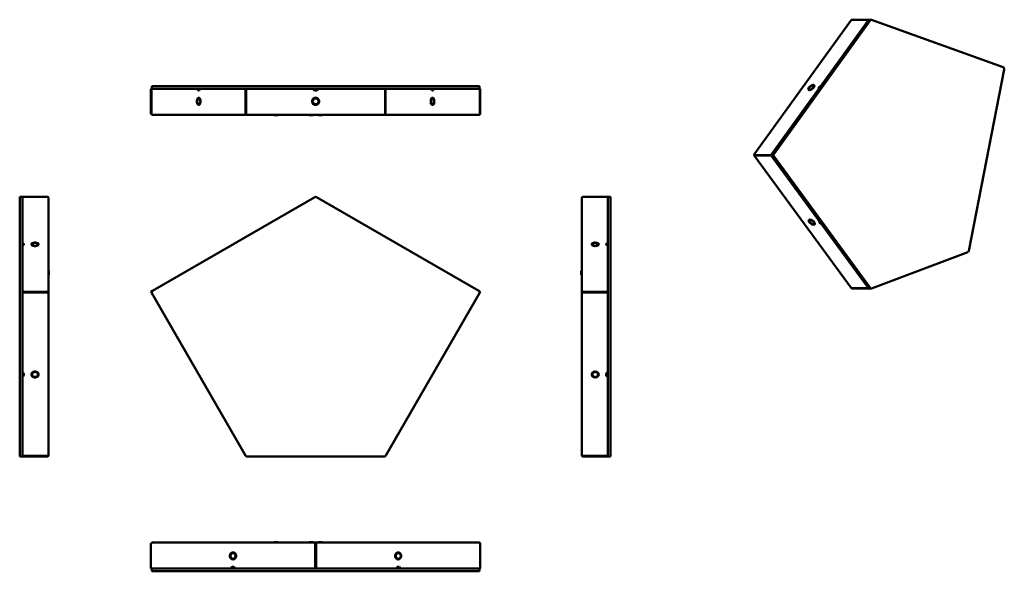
# Model space of a CAD drawing. Header units: millimetres. Extents: x 168 to 1537, y 307 to 1074.
import ezdxf

# ---------------------------------------------------------------- set-up
doc = ezdxf.new("R2010")
doc.units = ezdxf.units.MM
doc.header["$LTSCALE"] = 4
doc.layers.add('Visibile (ISO)', color=7, linetype='Continuous', lineweight=50)

msp = doc.modelspace()

# ---------------------------------------------------------------- linework, layer by layer
at = {"layer": 'Visibile (ISO)'}
for p, q in [((1188.8, 886.2), (1324.1, 1073.5)), ((1213.9, 887.6), (1347.9, 1072.9)), ((1216.7, 887.5), (1350.6, 1072.9)), ((1348.2, 1073.4), (1282, 981.7)), ((1324.5, 1073.6), (1348.2, 1073.4)), ((1349.1, 1073.8), (1325.4, 1074)), ((1348.3, 1073.4), (1348.2, 1073.4)), ((1349.4, 1073.7), (1349.1, 1073.8)), ((1349.1, 1073.7), (1349.1, 1073.8)), ((1351.9, 1073.7), (1349.2, 1073.7)), ((1352.4, 1073.6), (1535.5, 1007.8)), ((1536.8, 1004.7), (1487.8, 752.7)), ((350.1, 977.8), (350.1, 943.2)), ((350.7, 977.8), (350.1, 977.8)), ((350.8, 977.8), (350.7, 977.8)), ((350.7, 943.2), (350.7, 977.8)), ((350.8, 977.8), (415.1, 977.8)), ((350.8, 943.2), (350.8, 977.8)), ((351.1, 981.8), (351.4, 981.8)), ((351.1, 981.8), (351.1, 977.8)), ((481.6, 981.8), (351.4, 981.8)), ((481.6, 977.8), (351.4, 977.8)), ((415.8, 975.8), (415.1, 977.8)), ((417.3, 975.8), (415.8, 975.8)), ((416.1, 977.8), (416.9, 975.8)), ((416.5, 976.8), (417.7, 976.8)), ((418.1, 977.8), (417.3, 975.8)), ((418.1, 977.8), (481.8, 977.8)), ((481.6, 981.8), (483.8, 981.8)), ((481.8, 977.8), (481.8, 943.2)), ((481.8, 977.8), (481.8, 977.8)), ((482.4, 977.8), (481.8, 977.8)), ((482.4, 977.8), (576.1, 977.8)), ((482.4, 943.2), (482.4, 977.8)), ((674.5, 981.8), (483.8, 981.8)), ((674.5, 977.8), (483.8, 977.8)), ((577.6, 975.8), (576.1, 977.8)), ((576.9, 976.8), (581.4, 976.8)), ((580.6, 975.8), (577.6, 975.8)), ((582.1, 977.8), (580.6, 975.8)), ((675.9, 977.8), (582.1, 977.8)), ((674.5, 981.8), (676.7, 981.8)), ((675.9, 943.2), (675.9, 977.8)), ((676.5, 977.8), (675.9, 977.8)), ((676.5, 977.8), (740.2, 977.8)), ((676.5, 977.8), (676.5, 977.8)), ((676.5, 943.2), (676.5, 977.8)), ((806.9, 981.8), (676.7, 981.8)), ((806.9, 977.8), (676.7, 977.8)), ((741, 975.8), (740.2, 977.8)), ((740.6, 976.8), (741.8, 976.8)), ((742.5, 975.8), (741, 975.8)), ((741.4, 975.8), (742.2, 977.8)), ((743.2, 977.8), (742.5, 975.8)), ((743.2, 977.8), (807.5, 977.8)), ((806.9, 981.8), (807.2, 981.8)), ((807.2, 981.8), (807.2, 977.8)), ((807.5, 977.8), (807.5, 977.8)), ((807.5, 977.8), (807.5, 943.2)), ((807.5, 943.2), (807.5, 977.8)), ((807.5, 977.8), (808.1, 977.8)), ((808.1, 943.2), (808.1, 977.8)), ((1278.9, 977.5), (1212.6, 885.8)), ((1266.2, 976.7), (1265.9, 976.4)), ((1266.3, 976.4), (1266.6, 976.7)), ((1270.8, 983.1), (1270.5, 982.7)), ((1270.9, 982.7), (1271.2, 983.1)), ((1278.3, 978.5), (1279.8, 980.7)), ((1278.9, 977.5), (1278.3, 978.5)), ((1278.3, 978.5), (1278.9, 977.7)), ((1280.4, 979.8), (1278.9, 977.7)), ((1278.9, 977.7), (1279, 977.6)), ((1279.8, 980.7), (1282, 981.7)), ((1279.8, 980.7), (1280.4, 979.8)), ((1280.7, 980), (1280.4, 979.8)), ((414.5, 960.8), (414.2, 960.8)), ((414.2, 960.2), (414.5, 960.2)), ((418.9, 960.8), (418.7, 960.8)), ((418.7, 960.2), (418.9, 960.2)), ((574.9, 960.8), (574.4, 960.8)), ((574.4, 960.2), (574.9, 960.2)), ((583.9, 960.8), (583.4, 960.8)), ((583.4, 960.2), (583.9, 960.2)), ((739.6, 960.8), (739.4, 960.8)), ((739.4, 960.2), (739.6, 960.2)), ((744.1, 960.8), (743.8, 960.8)), ((743.8, 960.2), (744.1, 960.2)), ((350.7, 943.2), (350.1, 943.2)), ((352.1, 941.8), (352.1, 941.8)), ((352.4, 941.8), (352.1, 941.8)), ((482.9, 941.8), (352.4, 941.8)), ((481.8, 943.2), (482.4, 943.2)), ((482.9, 942), (482.9, 941.8)), ((483.2, 941.8), (482.9, 941.8)), ((675.1, 941.8), (483.2, 941.8)), ((521.8, 941.8), (521.4, 941.4)), ((526.9, 941.4), (521.4, 941.4)), ((521.4, 941.1), (521.4, 941.4)), ((526.9, 941.1), (521.4, 941.1)), ((526.5, 941.8), (526.9, 941.4)), ((526.9, 941.1), (526.9, 941.4)), ((555.5, 941.8), (554.5, 941.8)), ((554.5, 941.8), (554.5, 941.8)), ((603.5, 941.8), (555.5, 941.8)), ((570.5, 941.8), (570.1, 941.4)), ((575.6, 941.4), (570.1, 941.4)), ((570.1, 941.2), (570.1, 941.4)), ((575.6, 941.2), (570.1, 941.2)), ((575.3, 941.8), (575.6, 941.4)), ((575.6, 941.2), (575.6, 941.4)), ((583, 941.8), (582.6, 941.4)), ((588.1, 941.4), (582.6, 941.4)), ((582.6, 941.2), (582.6, 941.4)), ((588.1, 941.2), (582.6, 941.2)), ((587.8, 941.8), (588.1, 941.4)), ((588.1, 941.2), (588.1, 941.4)), ((604.5, 941.8), (603.5, 941.8)), ((604.5, 941.8), (604.5, 941.8)), ((675.4, 941.8), (675.1, 941.8)), ((675.4, 941.8), (675.4, 942)), ((805.9, 941.8), (675.4, 941.8)), ((675.9, 943.2), (676.5, 943.2)), ((806.2, 941.8), (805.9, 941.8)), ((806.2, 941.8), (806.2, 941.8)), ((807.5, 943.2), (808.1, 943.2)), ((1212.6, 885.8), (1188.9, 886)), ((1189.5, 885.1), (1188.9, 886)), ((1324, 701.3), (1189.3, 885.1)), ((1189.5, 885.1), (1213.2, 884.9)), ((1189.6, 885.1), (1213.3, 884.9)), ((1189.6, 885.1), (1189.6, 885.1)), ((1213.2, 884.9), (1212.6, 885.8)), ((1213.4, 885.2), (1213.2, 884.9)), ((1213.5, 885.1), (1213.3, 884.9)), ((1213.3, 884.9), (1279.5, 794.5)), ((1348, 701), (1213.9, 884)), ((1350.8, 701), (1216.7, 884)), ((167.5, 827.4), (167.5, 827.7)), ((167.5, 827.7), (171.5, 827.7)), ((167.5, 827.4), (167.5, 697.1)), ((171.5, 763.3), (171.5, 827.7)), ((171.5, 827.7), (206.1, 827.7)), ((171.5, 827.4), (171.5, 697.1)), ((207.5, 826.4), (207.5, 695.4)), ((352.3, 697.1), (577.9, 827.4)), ((578.5, 827.7), (577.9, 827.4)), ((578.5, 827.6), (578.5, 827.7)), ((579.7, 827.6), (579.8, 827.7)), ((580.4, 827.4), (579.8, 827.7)), ((580.4, 827.4), (806, 697.1)), ((949.4, 695.4), (949.4, 826.4)), ((950.8, 827.7), (985.4, 827.7)), ((985.4, 827.7), (985.4, 763.3)), ((989.4, 827.7), (985.4, 827.7)), ((985.4, 697.1), (985.4, 827.4)), ((989.4, 827.7), (989.4, 827.4)), ((989.4, 697.1), (989.4, 827.4)), ((1266.6, 795.9), (1266.8, 795.5)), ((1267.2, 795.5), (1267, 795.9)), ((1278.9, 793.5), (1279.5, 794.5)), ((1278.9, 793.5), (1279.5, 794.4)), ((1279.6, 794.5), (1279.5, 794.4)), ((1279.5, 794.4), (1281.1, 792.3)), ((1271.1, 789.6), (1271.4, 789.2)), ((1271.8, 789.2), (1271.6, 789.6)), ((1280.4, 791.4), (1278.9, 793.5)), ((1280.4, 791.4), (1281.1, 792.3)), ((1282.6, 790.3), (1280.4, 791.4)), ((1281.1, 792.3), (1281.2, 792.2)), ((1282.6, 790.3), (1348.2, 700.8)), ((171.5, 763.3), (173.5, 762.6)), ((173.5, 761.5), (171.5, 762.3)), ((173.5, 761.1), (171.5, 760.3)), ((171.5, 695.9), (171.5, 760.3)), ((172.5, 760.7), (172.5, 761.9)), ((173.5, 762.6), (173.5, 761.1)), ((188.5, 764.2), (188.5, 763.9)), ((188.5, 759.7), (188.5, 759.4)), ((189.1, 763.9), (189.1, 764.2)), ((189.1, 759.4), (189.1, 759.7)), ((967.8, 764.2), (967.8, 763.9)), ((967.8, 759.7), (967.8, 759.4)), ((968.4, 763.9), (968.4, 764.2)), ((968.4, 759.4), (968.4, 759.7)), ((983.4, 762.6), (985.4, 763.3)), ((983.4, 761.1), (983.4, 762.6)), ((985.4, 762.3), (983.4, 761.5)), ((985.4, 760.3), (983.4, 761.1)), ((984.4, 761.9), (984.4, 760.7)), ((985.4, 760.3), (985.4, 695.9)), ((1486.5, 750.9), (1352.5, 700.4)), ((207.5, 724.4), (207.9, 724.8)), ((207.5, 719.7), (207.9, 719.3)), ((207.9, 724.8), (207.9, 719.3)), ((208.1, 724.8), (207.9, 724.8)), ((208.1, 719.3), (207.9, 719.3)), ((208.1, 724.8), (208.1, 719.3)), ((948.7, 719.3), (948.7, 724.8)), ((948.7, 724.8), (948.9, 724.8)), ((948.7, 719.3), (948.9, 719.3)), ((948.9, 719.3), (948.9, 724.8)), ((949.4, 724.4), (948.9, 724.8)), ((949.4, 719.7), (948.9, 719.3)), ((1348.2, 700.8), (1324.5, 701)), ((1324.9, 701), (1325.1, 700.2)), ((1325.1, 700.2), (1348.8, 700)), ((1348.2, 700.8), (1348.2, 700.8)), ((1348.8, 700), (1348.7, 700.5)), ((1348.8, 700), (1349.5, 700.3)), ((1352, 700.3), (1349.3, 700.3)), ((167.5, 693.7), (167.5, 697.1)), ((167.5, 693.7), (167.5, 468.1)), ((206.1, 695.9), (171.5, 695.9)), ((171.5, 694.8), (171.5, 695.9)), ((171.5, 583.4), (171.5, 694.8)), ((171.5, 694.8), (206.1, 694.8)), ((206.1, 694.8), (171.5, 694.8)), ((171.5, 694.8), (171.5, 694.8)), ((171.5, 693.7), (171.5, 468.1)), ((206.1, 694.8), (206.1, 695.9)), ((206.1, 694.8), (206.1, 694.8)), ((206.3, 695.1), (206.3, 695.2)), ((206.7, 695.4), (207.5, 695.4)), ((207.1, 694.8), (207.5, 694.8)), ((207.5, 695.4), (207.5, 694.8)), ((207.5, 694.8), (207.5, 468.9)), ((352.3, 697.1), (350.1, 695.9)), ((350.7, 694.8), (350.1, 695.9)), ((351.1, 695), (350.7, 694.8)), ((351.1, 694.9), (350.8, 694.8)), ((350.8, 694.8), (351.4, 693.7)), ((481.6, 468.1), (351.4, 693.7)), ((806.9, 693.7), (676.7, 468.1)), ((808.1, 695.9), (806, 697.1)), ((806.9, 693.7), (807.5, 694.8)), ((807.5, 694.8), (807.2, 695)), ((807.2, 694.9), (807.5, 694.8)), ((807.5, 694.8), (808.1, 695.9)), ((950.2, 695.4), (949.4, 695.4)), ((949.4, 694.8), (949.4, 695.4)), ((949.4, 694.8), (949.8, 694.8)), ((949.4, 468.9), (949.4, 694.8)), ((950.6, 695.2), (950.6, 695.1)), ((985.4, 695.9), (950.8, 695.9)), ((950.8, 694.8), (950.8, 695.9)), ((950.8, 694.8), (985.4, 694.8)), ((950.8, 694.8), (950.8, 694.8)), ((950.8, 694.8), (985.4, 694.8)), ((985.4, 694.8), (985.4, 695.9)), ((985.4, 694.8), (985.4, 583.4)), ((985.4, 694.8), (985.4, 694.8)), ((985.4, 468.1), (985.4, 693.7)), ((989.4, 697.1), (989.4, 693.7)), ((989.4, 468.1), (989.4, 693.7)), ((207.5, 622.9), (207.5, 622.9)), ((207.5, 622.9), (207.5, 621.9)), ((207.5, 621.9), (207.5, 598.9)), ((949.3, 621.9), (949.3, 622.9)), ((949.4, 622.9), (949.3, 622.9)), ((949.3, 598.9), (949.3, 621.9)), ((207.5, 598.9), (207.5, 597.9)), ((207.5, 597.9), (207.5, 597.9)), ((949.3, 597.9), (949.3, 598.9)), ((949.3, 597.9), (949.4, 597.9)), ((171.5, 583.4), (173.5, 582.1)), ((171.5, 578.8), (173.5, 580.1)), ((173.5, 579.5), (171.5, 578.2)), ((171.5, 467.9), (171.5, 578.2)), ((172.5, 579.5), (172.5, 582.8)), ((173.5, 582.1), (173.5, 579.5)), ((188.5, 584.9), (188.5, 584.5)), ((188.5, 577.2), (188.5, 576.7)), ((189.1, 584.5), (189.1, 584.9)), ((189.1, 576.7), (189.1, 577.2)), ((967.8, 584.9), (967.8, 584.5)), ((967.8, 577.2), (967.8, 576.7)), ((968.4, 584.5), (968.4, 584.9)), ((968.4, 576.7), (968.4, 577.2)), ((983.4, 582.1), (985.4, 583.4)), ((983.4, 579.5), (983.4, 582.1)), ((983.4, 580.1), (985.4, 578.8)), ((985.4, 578.2), (983.4, 579.5)), ((984.4, 582.8), (984.4, 579.5)), ((985.4, 578.2), (985.4, 467.9)), ((167.5, 466.9), (167.5, 468.1)), ((167.5, 466.9), (171.5, 466.9)), ((206.1, 467.9), (171.5, 467.9)), ((171.5, 467.9), (171.5, 467.3)), ((171.5, 466.9), (171.5, 467.3)), ((206.1, 466.9), (171.5, 466.9)), ((206.1, 466.9), (206.1, 467.9)), ((207.3, 468.3), (207.5, 468.3)), ((207.5, 468.9), (207.5, 468.3)), ((481.6, 468.1), (481.8, 467.9)), ((481.8, 467.9), (481.8, 467.9)), ((482.4, 466.9), (482.4, 467.3)), ((482.4, 466.9), (483.8, 466.9)), ((674.5, 466.9), (483.8, 466.9)), ((675.9, 466.9), (674.5, 466.9)), ((675.9, 466.9), (675.9, 467.3)), ((676.5, 467.9), (676.7, 468.1)), ((676.5, 467.9), (676.5, 467.9)), ((949.4, 468.3), (949.4, 468.9)), ((949.6, 468.3), (949.4, 468.3)), ((985.4, 467.9), (950.8, 467.9)), ((950.8, 467.9), (950.8, 466.9)), ((950.8, 466.9), (985.4, 466.9)), ((985.4, 467.3), (985.4, 467.9)), ((985.4, 466.9), (985.4, 467.3)), ((985.4, 466.9), (989.4, 466.9)), ((989.4, 468.1), (989.4, 466.9)), ((350.1, 311.2), (350.1, 345.8)), ((352.1, 347.2), (579.1, 347.2)), ((521.4, 347.9), (526.9, 347.9)), ((521.4, 347.9), (521.4, 347.6)), ((521.4, 347.6), (526.9, 347.6)), ((521.8, 347.2), (521.4, 347.6)), ((526.5, 347.2), (526.9, 347.6)), ((526.9, 347.9), (526.9, 347.6)), ((554.5, 347.2), (554.5, 347.2)), ((554.5, 347.2), (555.5, 347.2)), ((555.5, 347.2), (570.5, 347.2)), ((570.1, 347.8), (575.6, 347.8)), ((570.1, 347.8), (570.1, 347.6)), ((570.1, 347.6), (575.6, 347.6)), ((570.5, 347.2), (570.1, 347.6)), ((575.3, 347.2), (575.6, 347.6)), ((575.3, 347.2), (583, 347.2)), ((575.6, 347.8), (575.6, 347.6)), ((578.5, 345.8), (578.5, 311.2)), ((579.1, 346.5), (579.1, 347.2)), ((579.1, 347.2), (579.2, 347.2)), ((579.1, 346), (579.1, 346.5)), ((579.2, 346), (579.1, 346)), ((579.1, 346), (579.1, 345.8)), ((579.1, 345.8), (579.1, 311.2)), ((579.2, 347.2), (579.2, 346.5)), ((579.2, 347.2), (806.2, 347.2)), ((579.2, 346.5), (579.2, 346)), ((579.2, 346), (579.2, 345.8)), ((579.2, 345.8), (579.2, 311.2)), ((579.8, 311.2), (579.8, 345.8)), ((582.6, 347.8), (588.1, 347.8)), ((582.6, 347.8), (582.6, 347.6)), ((582.6, 347.6), (588.1, 347.6)), ((583, 347.2), (582.6, 347.6)), ((587.8, 347.2), (588.1, 347.6)), ((587.8, 347.2), (603.5, 347.2)), ((588.1, 347.8), (588.1, 347.6)), ((603.5, 347.2), (604.5, 347.2)), ((604.5, 347.2), (604.5, 347.2)), ((808.1, 345.8), (808.1, 311.2)), ((460.7, 328.8), (460.2, 328.8)), ((468.4, 328.8), (468, 328.8)), ((690.3, 328.8), (689.9, 328.8)), ((698.1, 328.8), (697.6, 328.8)), ((460.2, 328.2), (460.7, 328.2)), ((468, 328.2), (468.4, 328.2)), ((579.1, 323.2), (579.2, 323.2)), ((579.2, 321.2), (579.1, 321.2)), ((579.2, 317.2), (579.1, 317.2)), ((689.9, 328.2), (690.3, 328.2)), ((697.6, 328.2), (698.1, 328.2)), ((461.7, 311.2), (350.1, 311.2)), ((351.1, 307.2), (351.1, 311.2)), ((352.3, 307.2), (351.1, 307.2)), ((352.3, 311.2), (577.9, 311.2)), ((352.3, 307.2), (577.9, 307.2)), ((461.7, 311.2), (463, 313.2)), ((463.6, 313.2), (462.3, 311.2)), ((463, 313.2), (465.6, 313.2)), ((466.3, 312.2), (463, 312.2)), ((465.6, 313.2), (466.9, 311.2)), ((578.5, 311.2), (466.9, 311.2)), ((580.4, 307.2), (577.9, 307.2)), ((578.5, 311.2), (578.5, 311.2)), ((578.5, 311.2), (579.7, 311.2)), ((579.7, 311.2), (579.8, 311.2)), ((691.4, 311.2), (579.8, 311.2)), ((580.4, 311.2), (806, 311.2)), ((580.4, 307.2), (806, 307.2)), ((691.4, 311.2), (692.7, 313.2)), ((695.3, 312.2), (692, 312.2)), ((692.7, 313.2), (695.3, 313.2)), ((696, 311.2), (694.7, 313.2)), ((695.3, 313.2), (696.6, 311.2)), ((808.1, 311.2), (696.6, 311.2)), ((807.2, 307.2), (806, 307.2)), ((807.2, 307.2), (807.2, 311.2))]:
    msp.add_line(p, q, dxfattribs=at)
for centre, radius, start, end in [((579.1, 960.5), 5, 6.6492, 173.3508), ((574.4, 961), 0.25, 173.3508, 270), ((574.4, 959.9), 0.25, 90, 186.6492), ((579.1, 960.5), 5, 186.6492, 353.3508), ((574.9, 961), 0.25, 270, 352.5644), ((574.9, 959.9), 0.25, 7.4356, 90), ((579.1, 960.5), 4, 7.4356, 172.5644), ((579.1, 960.5), 4, 187.4356, 352.5644), ((583.4, 961), 0.25, 187.4356, 270), ((583.4, 959.9), 0.25, 90, 172.5644), ((583.9, 961), 0.25, 270, 6.6492), ((583.9, 959.9), 0.25, 353.3508, 90), ((579.1, 825.2), 2.5, 60, 120), ((353.6, 695), 2.5, 120, 210), ((804.7, 695), 2.5, 330, 60), ((483.8, 469.4), 2.5, 210, 270), ((674.5, 469.4), 2.5, 270, 330), ((579.1, 328.5), 5, 89.4277, 90.5736), ((579.1, 328.5), 4, 89.2846, 90.717), ((579.1, 328.5), 4, 269.283, 270.7154), ((579.1, 328.5), 5, 269.4264, 270.5723)]:
    msp.add_arc(centre, radius, start, end, dxfattribs=at)
for centre, major_axis, ratio, start_param, end_param in [((1349.1, 1071.2), (0.02, 2.5), 0.727657, 0, 0.798507), ((1351.9, 1071.2), (0.02, 2.5), 0.727657, 6.034495, 7.081692), ((1535, 1005.4), (0.02, 2.5), 0.727657, 4.463698, 6.034495), ((1268.6, 979.7), (-4.03, -2.96), 0.49135, 3.839464, 6.748957), ((1268.6, 979.7), (-3.23, -2.36), 0.49135, 3.85319, 6.735231), ((1265.8, 976.4), (-0.202, -0.148), 0.49135, 0.465772, 2.152618), ((1266, 976.7), (0.202, 0.148), 0.49135, 5.29421, 6.735231), ((1266.5, 976.4), (-0.202, -0.148), 0.49135, 5.29421, 6.981056), ((1268.6, 979.7), (4.03, 2.96), 0.49135, 3.839464, 6.748957), ((1266.8, 976.7), (0.202, 0.148), 0.49135, 0.711597, 2.152618), ((1268.6, 979.7), (3.23, 2.36), 0.49135, 3.85319, 6.735231), ((1270.4, 982.7), (-0.202, -0.148), 0.49135, 0.711597, 2.152618), ((1270.6, 983.1), (0.202, 0.148), 0.49135, 5.29421, 6.981056), ((1271.1, 982.7), (-0.202, -0.148), 0.49135, 5.29421, 6.735231), ((1271.4, 983.1), (0.202, 0.148), 0.49135, 0.465772, 2.152618), ((416.6, 960.5), (0, 5), 0.5, 4.828439, 7.737932), ((414.2, 961), (0, -0.25), 0.5, 4.596339, 6.283185), ((414.2, 959.9), (0, 0.25), 0.5, 0, 1.686846), ((416.6, 960.5), (0, -5), 0.5, 4.828439, 7.737932), ((414.5, 961), (0, -0.25), 0.5, 0, 1.441021), ((414.5, 959.9), (0, 0.25), 0.5, 4.842165, 6.283185), ((416.6, 960.5), (0, 4), 0.5, 4.842165, 7.724206), ((416.6, 960.5), (0, -4), 0.5, 4.842165, 7.724206), ((418.7, 961), (0, -0.25), 0.5, 4.842165, 6.283185), ((418.7, 959.9), (0, 0.25), 0.5, 0, 1.441021), ((418.9, 961), (0, -0.25), 0.5, 0, 1.686846), ((418.9, 959.9), (0, 0.25), 0.5, 4.596339, 6.283185), ((741.7, 960.5), (0, 5), 0.5, 4.828439, 7.737932), ((739.4, 961), (0, -0.25), 0.5, 4.596339, 6.283185), ((739.4, 959.9), (0, 0.25), 0.5, 0, 1.686846), ((741.7, 960.5), (0, -5), 0.5, 4.828439, 7.737932), ((739.6, 961), (0, -0.25), 0.5, 0, 1.441021), ((739.6, 959.9), (0, 0.25), 0.5, 4.842165, 6.283185), ((741.7, 960.5), (0, 4), 0.5, 4.842165, 7.724206), ((741.7, 960.5), (0, -4), 0.5, 4.842165, 7.724206), ((743.8, 961), (0, -0.25), 0.5, 4.842165, 6.283185), ((743.8, 959.9), (0, 0.25), 0.5, 0, 1.441021), ((744.1, 961), (0, -0.25), 0.5, 0, 1.686846), ((744.1, 959.9), (0, 0.25), 0.5, 4.596339, 6.283185), ((1215.2, 885.8), (-0.02, -2.5), 0.727657, 3.9401, 5.510896), ((1217.9, 885.8), (0.02, 2.5), 0.727657, 0.798507, 2.369303), ((1269.2, 792.5), (-4.05, 2.93), 0.478634, 5.805314, 8.714807), ((1269.2, 792.5), (-3.24, 2.34), 0.478634, 5.819039, 8.701081), ((1266.4, 795.9), (0.203, -0.146), 0.478634, 0.976875, 2.663721), ((1266.6, 795.5), (0.203, -0.146), 0.478634, 5.819039, 7.26006), ((1267.1, 795.9), (-0.203, 0.146), 0.478634, 5.573214, 7.26006), ((1269.2, 792.5), (4.05, -2.93), 0.478634, 5.805314, 8.714807), ((1267.4, 795.5), (-0.203, 0.146), 0.478634, 0.976875, 2.417895), ((1269.2, 792.5), (3.24, -2.34), 0.478634, 5.819039, 8.701081), ((1271, 789.6), (0.203, -0.146), 0.478634, 0.976875, 2.417895), ((1271.2, 789.2), (0.203, -0.146), 0.478634, 5.573214, 7.26006), ((1271.7, 789.6), (-0.203, 0.146), 0.478634, 5.819039, 7.26006), ((1272, 789.2), (-0.203, 0.146), 0.478634, 0.976875, 2.663721), ((188.8, 761.8), (-5, 0), 0.5, 4.828439, 7.737932), ((188.8, 761.8), (-4, 0), 0.5, 4.842165, 7.724206), ((188.3, 764.2), (0.25, 0), 0.5, 0, 1.686846), ((188.3, 759.4), (0.25, 0), 0.5, 4.596339, 6.283185), ((188.3, 763.9), (0.25, 0), 0.5, 4.842165, 6.283185), ((188.3, 759.7), (0.25, 0), 0.5, 0, 1.441021), ((189.4, 764.2), (-0.25, 0), 0.5, 4.596339, 6.283185), ((189.4, 763.9), (-0.25, 0), 0.5, 0, 1.441021), ((189.4, 759.7), (-0.25, 0), 0.5, 4.842165, 6.283185), ((189.4, 759.4), (-0.25, 0), 0.5, 0, 1.686846), ((188.8, 761.8), (4, 0), 0.5, 4.842165, 7.724206), ((188.8, 761.8), (5, 0), 0.5, 4.828439, 7.737932), ((968.1, 761.8), (-5, 0), 0.5, 4.828439, 7.737932), ((968.1, 761.8), (-4, 0), 0.5, 4.842165, 7.724206), ((967.5, 764.2), (0.25, 0), 0.5, 0, 1.686846), ((967.5, 759.4), (0.25, 0), 0.5, 4.596339, 6.283185), ((967.5, 763.9), (0.25, 0), 0.5, 4.842165, 6.283185), ((967.5, 759.7), (0.25, 0), 0.5, 0, 1.441021), ((968.6, 764.2), (-0.25, 0), 0.5, 4.596339, 6.283185), ((968.6, 763.9), (-0.25, 0), 0.5, 0, 1.441021), ((968.6, 759.7), (-0.25, 0), 0.5, 4.842165, 6.283185), ((968.6, 759.4), (-0.25, 0), 0.5, 0, 1.686846), ((968.1, 761.8), (4, 0), 0.5, 4.842165, 7.724206), ((968.1, 761.8), (5, 0), 0.5, 4.828439, 7.737932), ((1486.1, 753.3), (-0.02, -2.5), 0.727657, 0.274908, 1.322106), ((1349.3, 702.8), (-0.02, -2.5), 0.727657, 5.510896, 6.283185), ((1352.1, 702.8), (-0.02, -2.5), 0.727657, 5.510896, 6.558094), ((188.8, 580.8), (-5, 0), 0.866025, 4.828439, 7.737932), ((188.8, 580.8), (-4, 0), 0.866025, 4.842165, 7.724206), ((188.3, 584.9), (0.25, 0), 0.866025, 0, 1.686846), ((188.3, 576.7), (0.25, 0), 0.866025, 4.596339, 6.283185), ((188.3, 584.5), (0.25, 0), 0.866025, 4.842165, 6.283185), ((188.3, 577.2), (0.25, 0), 0.866025, 0, 1.441021), ((189.4, 584.9), (-0.25, 0), 0.866025, 4.596339, 6.283185), ((189.4, 584.5), (-0.25, 0), 0.866025, 0, 1.441021), ((189.4, 577.2), (-0.25, 0), 0.866025, 4.842165, 6.283185), ((189.4, 576.7), (-0.25, 0), 0.866025, 0, 1.686846), ((188.8, 580.8), (4, 0), 0.866025, 4.842165, 7.724206), ((188.8, 580.8), (5, 0), 0.866025, 4.828439, 7.737932), ((968.1, 580.8), (-5, 0), 0.866025, 4.828439, 7.737932), ((968.1, 580.8), (-4, 0), 0.866025, 4.842165, 7.724206), ((967.5, 584.9), (0.25, 0), 0.866025, 0, 1.686846), ((967.5, 576.7), (0.25, 0), 0.866025, 4.596339, 6.283185), ((967.5, 584.5), (0.25, 0), 0.866025, 4.842165, 6.283185), ((967.5, 577.2), (0.25, 0), 0.866025, 0, 1.441021), ((968.6, 584.9), (-0.25, 0), 0.866025, 4.596339, 6.283185), ((968.6, 584.5), (-0.25, 0), 0.866025, 0, 1.441021), ((968.6, 577.2), (-0.25, 0), 0.866025, 4.842165, 6.283185), ((968.6, 576.7), (-0.25, 0), 0.866025, 0, 1.686846), ((968.1, 580.8), (4, 0), 0.866025, 4.842165, 7.724206), ((968.1, 580.8), (5, 0), 0.866025, 4.828439, 7.737932), ((464.3, 328.5), (0, 5), 0.866025, 4.828439, 7.737932), ((460.2, 329), (0, -0.25), 0.866025, 4.596339, 6.283185), ((460.7, 329), (0, -0.25), 0.866025, 0, 1.441021), ((464.3, 328.5), (0, 4), 0.866025, 4.842165, 7.724206), ((468, 329), (0, -0.25), 0.866025, 4.842165, 6.283185), ((468.4, 329), (0, -0.25), 0.866025, 0, 1.686846), ((694, 328.5), (0, 5), 0.866025, 4.828439, 7.737932), ((689.9, 329), (0, -0.25), 0.866025, 4.596339, 6.283185), ((690.3, 329), (0, -0.25), 0.866025, 0, 1.441021), ((694, 328.5), (0, 4), 0.866025, 4.842165, 7.724206), ((697.6, 329), (0, -0.25), 0.866025, 4.842165, 6.283185), ((698.1, 329), (0, -0.25), 0.866025, 0, 1.686846), ((460.2, 327.9), (0, 0.25), 0.866025, 0, 1.686846), ((464.3, 328.5), (0, -5), 0.866025, 4.828439, 7.737932), ((460.7, 327.9), (0, 0.25), 0.866025, 4.842165, 6.283185), ((464.3, 328.5), (0, -4), 0.866025, 4.842165, 7.724206), ((468, 327.9), (0, 0.25), 0.866025, 0, 1.441021), ((468.4, 327.9), (0, 0.25), 0.866025, 4.596339, 6.283185), ((689.9, 327.9), (0, 0.25), 0.866025, 0, 1.686846), ((694, 328.5), (0, -5), 0.866025, 4.828439, 7.737932), ((690.3, 327.9), (0, 0.25), 0.866025, 4.842165, 6.283185), ((694, 328.5), (0, -4), 0.866025, 4.842165, 7.724206), ((697.6, 327.9), (0, 0.25), 0.866025, 0, 1.441021), ((698.1, 327.9), (0, 0.25), 0.866025, 4.596339, 6.283185)]:
    msp.add_ellipse(centre, major_axis=major_axis, ratio=ratio, start_param=start_param, end_param=end_param, dxfattribs=at)
for points, knots in [([(1324.1, 1073.5), (1324.1, 1073.5), (1324.2, 1073.6), (1324.2, 1073.6), (1324.3, 1073.6), (1324.4, 1073.6), (1324.5, 1073.6)], [2.5476711, 2.5476711, 2.5476711, 2.5476711, 2.8009337, 2.8009337, 2.8009337, 3.1415927, 3.1415927, 3.1415927, 3.1415927]), ([(352.1, 941.8), (351.5, 941.8), (350.8, 942.2), (350.4, 942.8), (350.3, 942.9), (350.2, 943.1), (350.1, 943.2)], [-1, -1, -1, -1, -0.1866772, -0.1866772, -0.1866772, 0, 0, 0, 0]), ([(482.4, 943.2), (482.5, 942.6), (482.8, 942), (483, 941.8), (483.1, 941.8), (483.1, 941.8), (483.2, 941.8)], [-1, -1, -1, -1, -0.200862, -0.200862, -0.200862, 0, 0, 0, 0]), ([(675.1, 941.8), (675.3, 941.8), (675.6, 942.2), (675.8, 942.8), (675.8, 942.9), (675.9, 943.1), (675.9, 943.2)], [-1, -1, -1, -1, -0.200862, -0.200862, -0.200862, 0, 0, 0, 0]), ([(808.1, 943.2), (807.8, 942.6), (807.3, 942), (806.6, 941.8), (806.5, 941.8), (806.3, 941.8), (806.2, 941.8)], [-1, -1, -1, -1, -0.186677, -0.186677, -0.186677, 0, 0, 0, 0]), ([(807.3, 942.7), (807.3, 942.7), (807.4, 942.7), (807.4, 942.8), (807.4, 942.8), (807.4, 942.9), (807.5, 943)], [-0.2459712, -0.2459712, -0.2459712, -0.2459712, -0.1978609, -0.1978609, -0.1978609, -0.0982745, -0.0982745, -0.0982745, -0.0982745]), ([(1188.8, 886.2), (1188.7, 886.2), (1188.8, 886.1), (1188.8, 886.1), (1188.8, 886.1), (1188.9, 886), (1188.9, 886)], [-0.367722, -0.367722, -0.367722, -0.367722, -0.1866772, -0.1866772, -0.1866772, 0, 0, 0, 0]), ([(1189.1, 885.8), (1189, 885.9), (1188.9, 886), (1188.8, 886.1), (1188.8, 886.1), (1188.8, 886.1)], [0, 0, 0, 0, 0.03638471, 0.03638471, 0.05121693, 0.05121693, 0.05121693, 0.05121693]), ([(206.1, 827.7), (206.7, 827.7), (207.2, 827.4), (207.4, 826.8), (207.5, 826.7), (207.5, 826.5), (207.5, 826.4)], [-3.141593, -3.141593, -3.141593, -3.141593, -1.911455, -1.911455, -1.911455, -1.570796, -1.570796, -1.570796, -1.570796]), ([(949.4, 826.4), (949.4, 826.9), (949.8, 827.5), (950.3, 827.6), (950.5, 827.7), (950.6, 827.7), (950.8, 827.7)], [1.570796, 1.570796, 1.570796, 1.570796, 2.800934, 2.800934, 2.800934, 3.141593, 3.141593, 3.141593, 3.141593]), ([(206.1, 695.9), (206.7, 696.1), (207.3, 695.9), (207.5, 695.6), (207.5, 695.5), (207.5, 695.4), (207.5, 695.4)], [-1, -1, -1, -1, -0.186677, -0.186677, -0.186677, 0, 0, 0, 0]), ([(206.7, 695.4), (206.7, 695.4), (206.6, 695.4), (206.6, 695.3), (206.5, 695.3), (206.4, 695.3), (206.4, 695.2), (206.3, 695.1), (206.2, 695.1), (206.2, 695)], [0, 0, 0, 0, 0.0337916, 0.0337916, 0.0664487, 0.0664487, 0.09976, 0.09976, 0.1200052, 0.1200052, 0.1200052, 0.1200052]), ([(206.3, 695.1), (206.3, 695.1), (206.3, 695.1), (206.4, 695), (206.4, 695), (206.6, 694.9), (206.6, 694.9), (206.8, 694.9), (206.8, 694.9), (206.9, 694.8), (207, 694.8), (207, 694.8), (207.1, 694.8), (207.1, 694.8), (207.1, 694.8), (207.1, 694.8)], [0.013411, 0.013411, 0.013411, 0.013411, 0.0200472, 0.0200472, 0.0407057, 0.0407057, 0.0624406, 0.0624406, 0.0838308, 0.0838308, 0.1040303, 0.1040303, 0.1228515, 0.1228515, 0.1330156, 0.1330156, 0.1330156, 0.1330156]), ([(206.6, 694.7), (206.6, 694.7), (206.6, 694.7), (206.5, 694.7), (206.5, 694.7), (206.4, 694.7), (206.3, 694.7)], [-0.2459712, -0.2459712, -0.2459712, -0.2459712, -0.1978609, -0.1978609, -0.1978609, -0.0982745, -0.0982745, -0.0982745, -0.0982745]), ([(949.4, 695.4), (949.4, 695.7), (949.8, 696), (950.4, 695.9), (950.5, 695.9), (950.7, 695.9), (950.8, 695.9)], [-1, -1, -1, -1, -0.1866772, -0.1866772, -0.1866772, 0, 0, 0, 0]), ([(949.8, 694.8), (949.8, 694.8), (949.8, 694.8), (949.9, 694.8), (949.9, 694.8), (949.9, 694.8), (950, 694.8), (950.1, 694.9), (950.1, 694.9), (950.3, 694.9), (950.3, 695), (950.4, 695), (950.5, 695.1), (950.6, 695.1), (950.6, 695.1), (950.6, 695.1)], [0, 0, 0, 0, 0.0177683, 0.0177683, 0.0352826, 0.0352826, 0.0534207, 0.0534207, 0.0726114, 0.0726114, 0.0930416, 0.0930416, 0.1144997, 0.1144997, 0.1196263, 0.1196263, 0.1196263, 0.1196263]), ([(950.7, 695), (950.6, 695.1), (950.6, 695.2), (950.4, 695.3), (950.4, 695.3), (950.3, 695.3), (950.3, 695.3), (950.2, 695.4), (950.2, 695.4), (950.2, 695.4)], [0, 0, 0, 0, 0.0340931, 0.0340931, 0.0674054, 0.0674054, 0.1010286, 0.1010286, 0.1199981, 0.1199981, 0.1199981, 0.1199981]), ([(207.5, 468.3), (207.5, 467.7), (207.1, 467.1), (206.5, 467), (206.4, 466.9), (206.2, 466.9), (206.1, 466.9)], [-1, -1, -1, -1, -0.200862, -0.200862, -0.200862, 0, 0, 0, 0]), ([(950.8, 466.9), (950.2, 466.9), (949.6, 467.3), (949.4, 467.9), (949.4, 468), (949.4, 468.2), (949.4, 468.3)], [-1, -1, -1, -1, -0.200862, -0.200862, -0.200862, 0, 0, 0, 0]), ([(352.1, 347.2), (351.5, 347.2), (350.8, 346.8), (350.4, 346.2), (350.3, 346.1), (350.2, 345.9), (350.1, 345.8)], [-1, -1, -1, -1, -0.1866772, -0.1866772, -0.1866772, 0, 0, 0, 0]), ([(579.1, 347.2), (578.8, 347.2), (578.6, 346.8), (578.5, 346.2), (578.5, 346.1), (578.5, 345.9), (578.5, 345.8)], [1.570796, 1.570796, 1.570796, 1.570796, 2.800934, 2.800934, 2.800934, 3.141593, 3.141593, 3.141593, 3.141593]), ([(579.8, 345.8), (579.8, 346.3), (579.6, 346.9), (579.4, 347.1), (579.3, 347.2), (579.3, 347.2), (579.2, 347.2)], [-3.141593, -3.141593, -3.141593, -3.141593, -1.911455, -1.911455, -1.911455, -1.570796, -1.570796, -1.570796, -1.570796]), ([(808.1, 345.8), (807.8, 346.4), (807.3, 347), (806.6, 347.1), (806.5, 347.2), (806.3, 347.2), (806.2, 347.2)], [-1, -1, -1, -1, -0.186677, -0.186677, -0.186677, 0, 0, 0, 0])]:
    msp.add_open_spline(points, degree=3, knots=knots, dxfattribs=at)
for points in [[(1325.4, 1074), (1325.2, 1074), (1324.9, 1073.9), (1324.7, 1073.6)], [(350.7, 943.2), (350.8, 943.2), (350.8, 943.2), (350.8, 943.2)], [(350.8, 943.2), (350.8, 943.1), (350.8, 943.1), (350.8, 943)], [(350.8, 943), (350.9, 942.9), (350.9, 942.8), (351, 942.7)], [(352.4, 941.8), (351.8, 941.8), (351.2, 942.1), (351, 942.7)], [(481.8, 943.2), (481.8, 942.4), (482.3, 941.8), (482.9, 941.8)], [(675.4, 941.8), (676, 941.8), (676.5, 942.5), (676.5, 943.2)], [(807.3, 942.7), (807, 942.1), (806.5, 941.8), (805.9, 941.8)], [(807.5, 943), (807.5, 943.1), (807.5, 943.1), (807.5, 943.2)], [(807.5, 943.2), (807.5, 943.2), (807.5, 943.2), (807.5, 943.2)], [(1189.4, 885.3), (1189.3, 885.2), (1189.2, 885.1), (1189.3, 885.1)], [(1189.5, 885.1), (1189.4, 885), (1189.4, 885), (1189.3, 885.1)], [(1189.6, 885.1), (1189.6, 885.1), (1189.5, 885.1), (1189.5, 885.1)], [(1324.5, 701), (1324.3, 701.1), (1324.1, 701.1), (1324, 701.3)], [(1325.1, 700.2), (1324.8, 700.3), (1324.6, 700.6), (1324.5, 701)], [(206.2, 695), (206.2, 695), (206.1, 694.9), (206.1, 694.8)], [(206.3, 694.7), (206.2, 694.7), (206.2, 694.7), (206.1, 694.8)], [(206.6, 694.7), (207.2, 694.6), (207.5, 694.7), (207.5, 694.8)], [(350.7, 694.8), (350.8, 694.9), (350.9, 694.9), (351.1, 695)], [(807.2, 695), (807.3, 694.9), (807.4, 694.9), (807.5, 694.8)], [(949.4, 694.8), (949.4, 694.7), (949.7, 694.6), (950.2, 694.7)], [(950.6, 694.7), (950.5, 694.7), (950.3, 694.7), (950.2, 694.7)], [(950.8, 694.8), (950.7, 694.7), (950.6, 694.7), (950.6, 694.7)], [(950.8, 694.8), (950.8, 694.9), (950.7, 695), (950.7, 695)], [(207.5, 468.9), (207.5, 468.4), (206.8, 467.9), (206.1, 467.9)], [(950.8, 467.9), (950, 467.9), (949.4, 468.4), (949.4, 468.9)]]:
    msp.add_open_spline(points, degree=3, dxfattribs=at)

doc.saveas('drawing.dxf')
